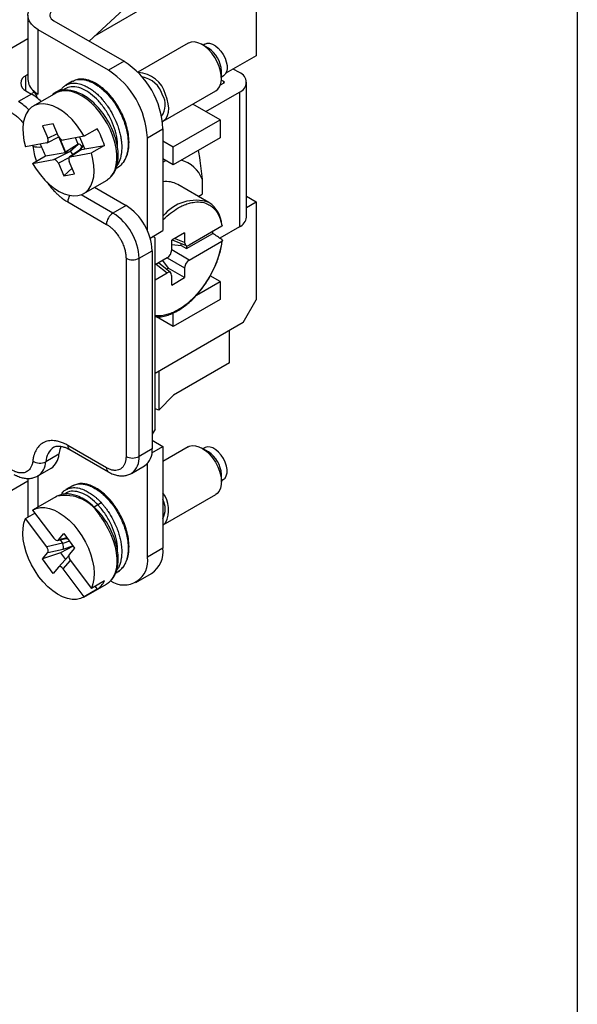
# Model space of a CAD drawing. Header units: millimetres. Extents: x 6 to 273, y 6 to 210.
# Tile 5 of 6: x 243 to 273, y 123 to 176. Entities that reach past the tile are written whole.
import ezdxf

# ---------------------------------------------------------------- set-up
doc = ezdxf.new("R2010")
doc.units = ezdxf.units.MM
doc.linetypes.add('SLD-Solid', pattern=[0])
doc.layers.add('TEXT', color=140, linetype='SLD-Solid', lineweight=25)

msp = doc.modelspace()

# ---------------------------------------------------------------- linework, layer by layer
for p, q in [((254.836, 180.157), (246.735, 175.48)), ((255.548, 179.746), (255.548, 174.407)), ((246.435, 175.203), (249.967, 178.47)), ((243.1, 176.615), (243.1, 173.104)), ((244.52, 176.309), (248.341, 174.103)), ((243.671, 172.308), (243.671, 175.819)), ((247.493, 173.613), (243.671, 175.819)), ((239.863, 173.484), (243.1, 175.353)), ((251.839, 175.093), (249.095, 173.508)), ((252.943, 174.814), (252.589, 175.018)), ((252.755, 175.044), (252.65, 174.983)), ((255.548, 174.407), (253.888, 173.449)), ((248.341, 174.103), (247.493, 173.613)), ((243.1, 173.382), (242.992, 173.32)), ((253.65, 173.181), (253.65, 173.59)), ((254.634, 173.489), (254.296, 173.684)), ((242.992, 172.498), (242.992, 173.32)), ((245.541, 173.015), (245.176, 172.805)), ((245.533, 173.004), (245.559, 173.023)), ((253.786, 172.918), (253.587, 172.803)), ((253.786, 172.999), (253.646, 173.08)), ((253.65, 173.251), (253.755, 173.312)), ((253.786, 172.918), (253.786, 172.999)), ((255.015, 165.61), (255.015, 172.959)), ((243.307, 172.317), (242.596, 171.906)), ((242.992, 172.498), (243.307, 172.317)), ((243.288, 172.328), (243.321, 172.347)), ((243.453, 172.424), (243.321, 172.347)), ((243.42, 172.486), (243.391, 172.47)), ((243.391, 172.47), (243.671, 172.308)), ((244.632, 172.376), (243.395, 171.661)), ((244.492, 172.336), (244.449, 172.27)), ((244.522, 172.362), (244.875, 172.566)), ((250.469, 170.838), (253.339, 172.495)), ((252.796, 171.367), (254.634, 172.428)), ((254.634, 172.428), (254.634, 165.079)), ((253.574, 170.918), (252.091, 171.774)), ((244.486, 170.692), (243.894, 170.587)), ((244.776, 170.012), (244.486, 170.692)), ((251.028, 169.448), (253.574, 170.918)), ((253.574, 170.918), (253.574, 169.938)), ((243.894, 170.587), (244.184, 169.907)), ((244.184, 169.907), (244.708, 170.171)), ((246.884, 170.425), (246.177, 170.017)), ((249.614, 169.939), (250.462, 170.429)), ((250.462, 170.429), (250.462, 164.876)), ((244.127, 169.653), (242.976, 169.449)), ((244.153, 169.662), (244.79, 169.983)), ((244.78, 169.978), (245.137, 169.14)), ((244.821, 169.931), (245.153, 169.154)), ((246.177, 170.017), (245.026, 169.813)), ((245.846, 169.592), (245.153, 169.154)), ((245.388, 169.183), (245.847, 169.592)), ((245.846, 169.592), (245.701, 169.932)), ((245.847, 169.592), (245.846, 169.592)), ((246.203, 169.329), (245.928, 169.973)), ((249.614, 164.881), (249.614, 169.939)), ((250.462, 169.775), (251.028, 169.448)), ((253.574, 169.938), (251.028, 168.468)), ((243.364, 169.518), (243.37, 169.484)), ((244.069, 168.951), (245.137, 169.14)), ((244.514, 168.747), (245.38, 169.183)), ((245.137, 169.14), (245.38, 169.183)), ((245.153, 169.154), (245.137, 169.14)), ((245.917, 169.266), (245.376, 168.891)), ((245.412, 168.906), (245.961, 169.286)), ((245.412, 168.906), (246.564, 169.11)), ((246.109, 169.549), (245.897, 169.252)), ((246.12, 169.522), (245.95, 169.283)), ((245.961, 169.286), (246.203, 169.329)), ((246.203, 169.329), (247.271, 169.518)), ((247.271, 169.518), (246.564, 169.11)), ((251.028, 168.468), (251.028, 169.448)), ((243.362, 168.543), (244.069, 168.951)), ((243.362, 168.543), (244.514, 168.747)), ((245.337, 168.836), (244.764, 168.547)), ((244.764, 168.547), (245.054, 167.867)), ((245.646, 167.972), (245.356, 168.652)), ((251.028, 168.468), (250.462, 168.795)), ((250.462, 168.611), (250.622, 168.703)), ((245.515, 168.278), (245.054, 167.867)), ((245.054, 167.867), (245.646, 167.972)), ((247.904, 168.259), (247.967, 168.296)), ((246.145, 166.898), (247.382, 167.612)), ((247.382, 167.612), (247.416, 167.633)), ((252.601, 167.682), (252.601, 166.866)), ((246.733, 167.238), (248.452, 166.246)), ((252.972, 166.406), (251.275, 167.386)), ((245.276, 166.437), (247.385, 165.219)), ((247.741, 165.835), (246.01, 166.834)), ((252.389, 166.743), (252.601, 166.866)), ((255.015, 166.747), (255.548, 166.439)), ((255.015, 166.131), (255.548, 166.439)), ((255.548, 166.439), (255.548, 161.1)), ((248.452, 166.246), (247.741, 165.835)), ((249.766, 164.474), (250.462, 164.876)), ((251.647, 164.763), (250.94, 164.355)), ((251.647, 164.763), (251.647, 164.232)), ((253.671, 165.116), (251.893, 164.089)), ((254.634, 165.079), (253.567, 164.463)), ((250.035, 164.49), (249.914, 164.56)), ((250.035, 154.058), (250.035, 164.49)), ((250.94, 163.823), (250.94, 164.355)), ((250.961, 164.367), (251.735, 164.064)), ((251.647, 164.232), (251.098, 164.446)), ((251.739, 163.894), (253.184, 164.728)), ((251.893, 163.273), (253.671, 164.299)), ((249.163, 163.371), (249.875, 163.782)), ((249.875, 163.782), (249.875, 152.98)), ((250.94, 164.112), (251.455, 164.058)), ((251.893, 163.273), (250.94, 163.823)), ((251.455, 164.058), (251.455, 164.174)), ((251.455, 164.058), (251.739, 163.894)), ((251.739, 164.063), (251.739, 163.894)), ((248.452, 163.371), (248.452, 152.569)), ((249.163, 152.569), (249.163, 163.371)), ((250.693, 163.396), (250.035, 163.016)), ((250.443, 163.252), (250.748, 162.833)), ((250.693, 163.396), (251.647, 162.846)), ((250.1, 163.054), (250.693, 162.58)), ((250.882, 162.587), (250.215, 163.12)), ((250.647, 162.775), (250.748, 162.833)), ((251.647, 162.314), (250.748, 162.833)), ((251.647, 162.846), (251.647, 162.314)), ((250.035, 162.2), (250.693, 162.58)), ((250.94, 161.906), (250.94, 162.437)), ((250.94, 161.906), (251.647, 162.314)), ((252.284, 161.354), (253.574, 162.099)), ((253.574, 162.099), (253.042, 162.406)), ((253.574, 162.099), (253.574, 161.119)), ((253.574, 161.119), (251.028, 159.65)), ((254.836, 159.868), (255.548, 161.1)), ((251.028, 159.65), (250.109, 160.18)), ((251.028, 159.65), (251.028, 160.39)), ((254.836, 159.868), (250.035, 157.096)), ((254.09, 157.67), (254.09, 159.436)), ((254.09, 157.67), (251.031, 155.904)), ((250.24, 157.214), (250.24, 155.09)), ((250.24, 155.09), (251.031, 155.904)), ((250.24, 155.09), (250.035, 155.159)), ((250.035, 154.058), (249.875, 153.78)), ((247.385, 151.953), (245.276, 153.17)), ((249.875, 152.98), (249.163, 152.569)), ((249.863, 152.772), (250.462, 153.118)), ((249.875, 153.457), (250.462, 153.118)), ((250.462, 153.118), (250.462, 147.566)), ((251.839, 153.094), (250.462, 152.299)), ((252.943, 152.815), (252.589, 153.019)), ((252.755, 153.045), (252.65, 152.984)), ((244.79, 152.686), (244.078, 152.275)), ((245.38, 152.94), (247.489, 151.723)), ((243.652, 151.512), (244.363, 151.923)), ((248.747, 151.648), (249.458, 152.058)), ((249.614, 147.076), (249.614, 152.182)), ((243.1, 151.374), (243.1, 149.254)), ((243.671, 149.822), (243.671, 151.523)), ((253.65, 151.182), (253.65, 151.59)), ((239.863, 149.375), (243.1, 151.244)), ((245.541, 150.969), (245.176, 150.758)), ((245.533, 150.957), (245.559, 150.976)), ((253.65, 151.252), (253.755, 151.313)), ((244.632, 150.376), (243.395, 149.662)), ((244.509, 150.306), (244.522, 150.315)), ((244.522, 150.315), (244.657, 150.393)), ((250.469, 148.839), (253.339, 150.495)), ((247.098, 150.039), (246.706, 149.813)), ((242.976, 149.182), (243.486, 149.477)), ((243.362, 149.642), (244.514, 148.109)), ((244.127, 147.649), (242.976, 149.182)), ((244.718, 147.992), (245.244, 148.112)), ((244.764, 148.02), (245.054, 148.365)), ((245.233, 148.127), (244.764, 148.02)), ((245.054, 148.365), (245.646, 147.577)), ((244.993, 147.846), (244.127, 147.649)), ((244.859, 148.024), (244.993, 147.846)), ((245.573, 147.673), (244.883, 147.311)), ((245.365, 147.951), (245.001, 147.831)), ((245.022, 147.52), (245.556, 147.697)), ((245.186, 148.099), (245.265, 148.084)), ((245.646, 147.577), (245.356, 147.232)), ((243.894, 146.984), (244.184, 147.329)), ((244.883, 147.311), (243.894, 146.984)), ((244.184, 147.329), (245.022, 147.52)), ((245.307, 147.141), (244.776, 146.541)), ((244.883, 147.311), (245.146, 146.96)), ((245.33, 147.167), (245.307, 147.141)), ((250.462, 147.566), (249.614, 147.076)), ((244.486, 146.196), (243.894, 146.984)), ((244.776, 146.541), (244.486, 146.196)), ((245.026, 146.452), (245.422, 146.9)), ((245.412, 146.912), (246.564, 145.379)), ((246.177, 144.919), (245.026, 146.452)), ((247.882, 146.2), (247.967, 146.25)), ((248.992, 145.702), (249.841, 146.192)), ((246.145, 144.899), (247.382, 145.613)), ((247.271, 145.787), (246.564, 145.379)), ((246.76, 145.492), (246.884, 145.327)), ((247.406, 145.627), (247.382, 145.613)), ((246.884, 145.327), (246.177, 144.919))]:
    msp.add_line(p, q)
at = {"flags": 128}
for points in [[(243.671, 175.819), (243.46, 175.963), (243.294, 176.126), (243.177, 176.302), (243.113, 176.487), (243.103, 176.676), (243.148, 176.863), (243.247, 177.043), (243.396, 177.211)], [(244.414, 176.844), (244.357, 176.78), (244.319, 176.711), (244.301, 176.639), (244.305, 176.566), (244.33, 176.495), (244.375, 176.427), (244.439, 176.364), (244.52, 176.309)], [(253.339, 172.495), (253.451, 172.582), (253.55, 172.72), (253.616, 172.894), (253.647, 173.099), (253.643, 173.328), (253.602, 173.573), (253.527, 173.825), (253.42, 174.076), (253.284, 174.317), (253.125, 174.541), (252.948, 174.739), (252.759, 174.905), (252.563, 175.033), (252.369, 175.119), (252.182, 175.16), (252.009, 175.154), (251.856, 175.102), (251.839, 175.093)], [(252.755, 175.044), (252.868, 175.085), (253.01, 175.085), (253.163, 175.041), (253.322, 174.952), (253.477, 174.825), (253.621, 174.666), (253.746, 174.482), (253.847, 174.283)], [(253.847, 174.283), (253.918, 174.078), (253.956, 173.879), (253.959, 173.695), (253.926, 173.534), (253.86, 173.406), (253.764, 173.317), (253.755, 173.312)], [(244.676, 172.399), (244.641, 172.38), (244.632, 172.376)], [(247.416, 167.633), (247.463, 167.665), (247.622, 167.811), (247.752, 167.995), (247.851, 168.216), (247.917, 168.468), (247.949, 168.747), (247.946, 169.048), (247.909, 169.367), (247.837, 169.696), (247.733, 170.031), (247.599, 170.365), (247.435, 170.693), (247.247, 171.008), (247.036, 171.305), (246.807, 171.579), (246.564, 171.824), (246.31, 172.037), (246.052, 172.213), (245.792, 172.35), (245.536, 172.444), (245.289, 172.495), (245.055, 172.501), (244.837, 172.463), (244.676, 172.399)], [(250.437, 170.821), (250.52, 170.872), (250.635, 170.989), (250.718, 171.146), (250.766, 171.337), (250.78, 171.555), (250.757, 171.792), (250.699, 172.042), (250.607, 172.294)], [(246.177, 170.017), (245.978, 170.342), (245.756, 170.646), (245.514, 170.924), (245.258, 171.171), (244.993, 171.381), (244.724, 171.551), (244.455, 171.677), (244.193, 171.757), (243.942, 171.789), (243.706, 171.773), (243.491, 171.71), (243.301, 171.599), (243.139, 171.444), (243.008, 171.247), (242.911, 171.012), (242.85, 170.744), (242.826, 170.448), (242.839, 170.129), (242.889, 169.794), (242.976, 169.449)], [(243.362, 168.543), (243.561, 168.218), (243.784, 167.913), (244.025, 167.635), (244.281, 167.388), (244.546, 167.178), (244.815, 167.008), (245.084, 166.882), (245.346, 166.802), (245.598, 166.77), (245.833, 166.786), (246.048, 166.85), (246.239, 166.96), (246.401, 167.115), (246.532, 167.312), (246.628, 167.547), (246.69, 167.815), (246.714, 168.111), (246.701, 168.43), (246.65, 168.765), (246.564, 169.11)], [(253.184, 164.728), (253.192, 164.82), (253.193, 164.84)], [(244.912, 153.125), (244.84, 152.941), (244.79, 152.686)], [(251.839, 153.094), (251.894, 153.121), (252.053, 153.161), (252.23, 153.154), (252.42, 153.101), (252.615, 153.004), (252.809, 152.866), (252.996, 152.691), (253.169, 152.485)], [(253.755, 151.313), (253.847, 151.391), (253.918, 151.513), (253.956, 151.668), (253.959, 151.85), (253.926, 152.047), (253.86, 152.252), (253.764, 152.452), (253.642, 152.639), (253.5, 152.803), (253.347, 152.936), (253.188, 153.03), (253.033, 153.082), (252.889, 153.089), (252.764, 153.05), (252.755, 153.045)], [(253.169, 152.485), (253.323, 152.256), (253.451, 152.011), (253.55, 151.759), (253.616, 151.508), (253.647, 151.267), (253.643, 151.044), (253.602, 150.846), (253.527, 150.681), (253.42, 150.553), (253.339, 150.495)], [(244.632, 150.376), (244.67, 150.397), (244.677, 150.401)], [(243.362, 149.642), (243.561, 149.737), (243.784, 149.785), (244.025, 149.785), (244.281, 149.736), (244.546, 149.64), (244.815, 149.499), (245.084, 149.315), (245.346, 149.092), (245.598, 148.834), (245.833, 148.546), (246.048, 148.234), (246.239, 147.904), (246.401, 147.561), (246.532, 147.214), (246.628, 146.867), (246.69, 146.528), (246.714, 146.204), (246.701, 145.901), (246.65, 145.624), (246.564, 145.379)], [(247.071, 149.261), (247.278, 148.96), (247.463, 148.643), (247.622, 148.314), (247.752, 147.979), (247.851, 147.645), (247.917, 147.317), (247.949, 147), (247.946, 146.702), (247.909, 146.427), (247.837, 146.179), (247.733, 145.965), (247.599, 145.786), (247.435, 145.647), (247.406, 145.627)], [(246.177, 144.919), (245.978, 144.824), (245.756, 144.776), (245.514, 144.776), (245.258, 144.825), (244.993, 144.921), (244.724, 145.062), (244.455, 145.246), (244.193, 145.469), (243.942, 145.727), (243.706, 146.015), (243.491, 146.327), (243.301, 146.657), (243.139, 147), (243.008, 147.347), (242.911, 147.694), (242.85, 148.033), (242.826, 148.357), (242.839, 148.66), (242.889, 148.937), (242.976, 149.182)], [(250.607, 148.955), (250.486, 148.849), (250.469, 148.839)]]:
    msp.add_lwpolyline(points, dxfattribs=at)
for centre, radius, start, end in [((252.122, 173.524), 1.529, 2.4523, 57.5423), ((245.857, 170.219), 4.61, 2.6055, 57.3945), ((245.008, 169.729), 4.61, 2.6055, 57.3945), ((249.05, 171.882), 1.611, 14.8373, 87.8371), ((254.433, 172.959), 0.568, 290.7834, 69.2166), ((243.148, 172.909), 0.439, 110.7834, 249.2166), ((243.928, 173.141), 0.828, 182.5351, 232.2026), ((249.077, 171.846), 1.431, 17.0343, 79.9937), ((253.77, 172.959), 0.0437, 290.7834, 69.2166), ((241.986, 170.098), 2.582, 44.5595, 59.2299), ((243.141, 172.08), 0.463, 3.9228, 57.3168), ((244.446, 173.667), 1.564, 228.9942, 240.3032), ((249.558, 171.733), 1.035, 323.3606, 30.9977), ((241.26, 169.667), 2.607, 43.4532, 59.1826), ((242.931, 168.203), 4.535, 16.8563, 29.3378), ((248.11, 171.215), 4.631, 200.5289, 209.2635), ((243.661, 170.273), 0.841, 249.7394, 281.4623), ((250.982, 167.041), 1.742, 21.5815, 74.1501), ((250.633, 166.227), 1.325, 61.0128, 97.4168), ((246.012, 166.409), 0.736, 148.4383, 177.8552), ((252.244, 164.27), 2.258, 71.1762, 142.1091), ((252.113, 165.101), 1.563, 3.2907, 56.6218), ((248.157, 165.184), 0.773, 122.6055, 177.3945), ((246.097, 163.243), 3.069, 2.3869, 57.6131), ((246.808, 163.654), 3.069, 2.3869, 57.6131), ((254.364, 165.675), 0.654, 294.3747, 354.3052), ((248.808, 164.057), 0.773, 242.6097, 297.3903), ((245.078, 152.241), 1, 123.7158, 178.0664), ((245.515, 153.14), 0.241, 172.7442, 235.9436), ((248.894, 152.869), 0.987, 304.8612, 6.4509), ((243.837, 152.718), 0.954, 303.5237, 358.0795), ((248.808, 153.255), 0.773, 242.6097, 297.3903), ((248.164, 152.466), 1.005, 305.7379, 5.8901), ((252.122, 151.525), 1.529, 2.4524, 57.5423), ((243.765, 152.903), 0.702, 235.672, 296.4803), ((243.144, 152.296), 0.935, 303.2671, 358.7024), ((247.637, 151.928), 0.253, 174.3804, 234.2933), ((245.125, 148.259), 2.188, 27.2498, 101.8318), ((249.201, 149.65), 1.569, 333.7055, 36.4794), ((249.456, 149.709), 1.13, 332.9331, 27.0669), ((248.339, 146.856), 1.294, 235.6955, 9.8033), ((249.04, 147.382), 1.434, 303.9367, 7.3755), ((246.308, 146.204), 1.05, 303.3219, 336.6058)]:
    msp.add_arc(centre, radius, start, end)
for centre, major_axis, ratio, start_param, end_param in [((244.03, 169.88), (-0.128, 0.215), 0.595885, 2.920246, 4.491042), ((244.929, 170.039), (-0.128, 0.215), 0.595885, 1.34945, 2.920246), ((245.937, 169.356), (-0.115, 0.228), 0.590805, 4.895159, 6.107239), ((244.669, 168.549), (0.725, 0.631), 0.08412, 0.072103, 0.139141), ((245.505, 168.971), (-0.142, 0.208), 0.324559, 4.747019, 5.993713), ((246.076, 169.072), (-0.177, 0.179), 0.733095, 5.960413, 6.156237), ((245.546, 168.704), (0.434, 0.578), 0.148801, 0.157842, 0.224879), ((244.611, 168.52), (-0.128, 0.215), 0.595885, 4.491042, 6.061839), ((245.509, 168.679), (-0.128, 0.215), 0.595885, 6.061839, 7.632635), ((251.895, 164.377), (0.176, 0.305), 0.573012, 2.359913, 3.923113), ((247.252, 165.667), (28.36, -19.123), 0.075134, 1.393327, 1.410979), ((250.691, 163.682), (0.175, 0.303), 0.581784, 3.930706, 5.493907), ((251.895, 162.987), (0.175, 0.303), 0.581784, 0.789114, 2.352314), ((250.691, 162.292), (0.176, 0.305), 0.573012, 5.501505, 7.064705), ((244.03, 147.533), (-0.132, 0.222), 0.559237, 3.335165, 4.905961), ((244.611, 148.224), (-0.132, 0.222), 0.559237, 1.764368, 3.335165), ((244.088, 147.547), (0.915, 0.279), 0.251891, 0.024071, 0.091109), ((244.925, 147.737), (-0.067, 0.241), 0.411812, 3.493466, 4.997225), ((245.509, 147.028), (-0.132, 0.222), 0.559237, 0.193572, 1.764368), ((245.495, 146.977), (0.188, -0.165), 0.499357, 2.936393, 3.156144), ((244.929, 146.337), (-0.132, 0.222), 0.559237, 4.905961, 6.476757)]:
    msp.add_ellipse(centre, major_axis=major_axis, ratio=ratio, start_param=start_param, end_param=end_param)
for points, knots in [([(245.009, 172.677), (245.049, 172.714), (245.108, 172.769), (245.179, 172.802), (245.201, 172.813)], [0, 0, 0, 0, 0.688847, 1, 1, 1, 1]), ([(245.201, 172.813), (245.234, 172.831), (245.327, 172.882), (245.533, 172.923), (245.822, 172.912), (246.088, 172.829), (246.279, 172.738), (246.393, 172.676), (246.506, 172.606), (246.62, 172.527), (246.733, 172.44), (246.837, 172.352), (246.949, 172.248), (247.054, 172.143), (247.162, 172.024), (247.261, 171.907), (247.369, 171.768), (247.537, 171.531), (247.746, 171.182), (247.908, 170.83), (247.999, 170.585), (248.045, 170.451), (248.085, 170.316), (248.12, 170.182), (248.15, 170.049), (248.175, 169.917), (248.188, 169.827), (248.197, 169.759), (248.206, 169.674), (248.215, 169.551), (248.218, 169.403), (248.214, 169.259), (248.198, 169.096), (248.153, 168.845), (248.08, 168.607), (247.983, 168.471), (247.955, 168.433)], [0, 0, 0, 0, 0.027219, 0.07785, 0.147081, 0.216313, 0.238524, 0.260735, 0.282945, 0.305155, 0.327363, 0.349571, 0.367005, 0.395686, 0.414249, 0.435624, 0.459811, 0.486809, 0.5544, 0.621989, 0.641326, 0.660664, 0.680001, 0.699338, 0.718675, 0.738012, 0.757348, 0.758718, 0.768657, 0.795506, 0.81476, 0.837899, 0.864922, 0.895828, 0.970746, 1, 1, 1, 1]), ([(245.559, 173.023), (245.561, 173.025), (245.646, 173.087), (245.757, 173.104), (245.863, 173.115), (245.863, 173.115), (245.863, 173.115), (245.863, 173.115), (245.863, 173.115), (245.864, 173.115), (245.864, 173.115), (245.864, 173.115), (245.866, 173.115), (245.868, 173.116), (245.877, 173.116), (245.904, 173.119), (245.961, 173.121), (246.057, 173.119), (246.195, 173.101), (246.343, 173.063), (246.457, 173.021), (246.547, 172.983), (246.635, 172.942), (246.75, 172.879), (246.866, 172.807), (246.981, 172.726), (247.095, 172.638), (247.283, 172.476), (247.539, 172.215), (247.798, 171.875), (247.985, 171.579), (248.106, 171.359), (248.194, 171.177), (248.258, 171.031), (248.318, 170.885), (248.377, 170.723), (248.435, 170.538), (248.483, 170.354), (248.521, 170.171), (248.541, 170.041), (248.55, 169.961), (248.554, 169.924), (248.563, 169.834), (248.573, 169.669), (248.568, 169.413), (248.533, 169.169), (248.477, 168.966), (248.422, 168.821), (248.359, 168.698), (248.294, 168.595), (248.247, 168.537), (248.225, 168.51)], [0, 0, 0, 0, 0.002409, 0.074016, 0.074019, 0.074022, 0.074027, 0.074037, 0.074054, 0.074085, 0.074144, 0.074257, 0.074485, 0.074979, 0.076133, 0.080057, 0.093323, 0.113811, 0.14152, 0.17894, 0.201652, 0.208616, 0.230498, 0.25238, 0.274263, 0.296145, 0.318028, 0.339911, 0.405473, 0.471038, 0.509894, 0.542385, 0.568507, 0.588258, 0.604681, 0.630507, 0.656335, 0.682162, 0.707991, 0.73382, 0.737785, 0.743067, 0.749665, 0.77735, 0.816868, 0.868207, 0.899014, 0.927597, 0.953956, 0.97809, 1, 1, 1, 1]), ([(248.267, 168.558), (248.283, 168.576), (248.337, 168.635), (248.403, 168.748), (248.494, 168.936), (248.578, 169.207), (248.624, 169.593), (248.604, 170.023), (248.523, 170.459), (248.389, 170.887), (248.21, 171.304), (247.988, 171.706), (247.727, 172.079), (247.436, 172.413), (247.127, 172.689), (246.824, 172.894), (246.575, 173.016), (246.351, 173.092), (246.12, 173.137), (245.866, 173.141), (245.714, 173.079), (245.643, 173.051)], [0, 0, 0, 0, 0.014396, 0.047755, 0.074, 0.132574, 0.199316, 0.265729, 0.329658, 0.390516, 0.451532, 0.513371, 0.575453, 0.638146, 0.701136, 0.760908, 0.81418, 0.845779, 0.891048, 0.949861, 1, 1, 1, 1]), ([(244.475, 172.285), (244.475, 172.294), (244.478, 172.317), (244.496, 172.344), (244.514, 172.356), (244.522, 172.362)], [0, 0, 0, 0, 0.277816, 0.713445, 1, 1, 1, 1]), ([(247.419, 167.641), (247.484, 167.685), (247.61, 167.772), (247.745, 167.94), (247.836, 168.095), (247.918, 168.276), (247.992, 168.525), (248.034, 168.887), (248.015, 169.32), (247.92, 169.803), (247.748, 170.309), (247.506, 170.806), (247.209, 171.266), (246.872, 171.669), (246.516, 171.999), (246.161, 172.247), (245.824, 172.412), (245.565, 172.489), (245.366, 172.521), (245.212, 172.53), (245.036, 172.518), (244.855, 172.482), (244.741, 172.426), (244.686, 172.399)], [0, 0, 0, 0, 0.042078, 0.082098, 0.111778, 0.133382, 0.181231, 0.237118, 0.297601, 0.362368, 0.42945, 0.495768, 0.561382, 0.626374, 0.68909, 0.748389, 0.804293, 0.854248, 0.876329, 0.903562, 0.931333, 0.966955, 1, 1, 1, 1]), ([(244.875, 172.566), (244.888, 172.571), (244.914, 172.583), (244.944, 172.58), (244.96, 172.578)], [0, 0, 0, 0, 0.506786, 1, 1, 1, 1]), ([(245.009, 172.677), (244.984, 172.662), (244.963, 172.633), (244.955, 172.562), (244.968, 172.522), (244.988, 172.493)], [0, 0, 0, 0, 0.5, 0.5, 1, 1, 1, 1]), ([(247.99, 169.387), (247.993, 169.492), (248.003, 169.774), (247.888, 170.289), (247.667, 170.887), (247.347, 171.462), (246.956, 171.964), (246.526, 172.354), (246.083, 172.619), (245.656, 172.737), (245.271, 172.709), (245.081, 172.564), (244.988, 172.493)], [0, 0, 0, 0, 0.0609395, 0.1636966, 0.2664538, 0.3727725, 0.4790912, 0.5818483, 0.6846055, 0.7909242, 0.8972428, 1, 1, 1, 1]), ([(242.24, 171.29), (242.306, 171.248), (242.44, 171.163), (242.637, 170.985), (242.778, 170.83), (242.849, 170.733), (242.863, 170.715)], [0, 0, 0, 0, 0.301462, 0.606142, 0.926375, 1, 1, 1, 1]), ([(243.37, 169.484), (243.388, 169.346), (243.424, 169.075), (243.515, 168.793), (243.559, 168.656)], [0, 0, 0, 0, 0.513624, 1, 1, 1, 1]), ([(252.392, 169.256), (252.414, 169.121), (252.503, 168.59), (252.559, 168.07), (252.601, 167.682)], [0, 0, 0, 0, 0.252883, 1, 1, 1, 1]), ([(248.225, 168.51), (248.151, 168.426), (248.076, 168.341), (247.974, 168.301), (247.972, 168.3)], [0, 0, 0, 0, 0.979066, 1, 1, 1, 1]), ([(247.997, 168.319), (248.059, 168.359), (248.16, 168.425), (248.238, 168.521), (248.267, 168.558)], [0, 0, 0, 0, 0.617862, 1, 1, 1, 1]), ([(244.126, 167.548), (244.165, 167.49), (244.259, 167.352), (244.425, 167.153), (244.573, 166.994), (244.681, 166.889), (244.745, 166.829), (244.81, 166.771), (244.876, 166.716), (244.925, 166.676), (244.971, 166.64), (245.026, 166.599), (245.111, 166.539), (245.198, 166.482), (245.254, 166.449), (245.276, 166.437)], [0, 0, 0, 0, 0.121845, 0.286732, 0.456415, 0.510759, 0.5651, 0.619441, 0.673784, 0.728129, 0.741827, 0.787564, 0.863523, 0.947996, 1, 1, 1, 1]), ([(250.462, 165.458), (250.469, 165.465), (250.602, 165.609), (250.881, 165.842), (251.247, 166.094), (251.569, 166.258), (251.841, 166.361), (252.159, 166.435), (252.511, 166.45), (252.832, 166.37), (253.079, 166.235), (253.263, 166.076), (253.438, 165.848), (253.591, 165.538), (253.644, 165.256), (253.671, 165.116)], [0, 0, 0, 0, 0.00503, 0.101841, 0.198743, 0.263462, 0.327791, 0.392589, 0.495929, 0.599357, 0.668469, 0.737095, 0.806286, 0.90312, 1, 1, 1, 1]), ([(247.385, 165.219), (247.41, 165.204), (247.459, 165.175), (247.532, 165.124), (247.604, 165.067), (247.676, 165.006), (247.776, 164.911), (247.901, 164.773), (248.032, 164.599), (248.139, 164.428), (248.237, 164.244), (248.314, 164.065), (248.367, 163.906), (248.409, 163.754), (248.444, 163.574), (248.449, 163.439), (248.452, 163.371)], [0, 0, 0, 0, 0.043862, 0.087724, 0.131586, 0.175448, 0.219311, 0.320203, 0.421101, 0.4979, 0.574591, 0.68533, 0.746549, 0.794594, 0.897299, 1, 1, 1, 1]), ([(253.671, 165.116), (253.679, 165.12), (253.686, 165.126), (253.691, 165.131), (253.696, 165.137), (253.699, 165.143), (253.701, 165.149), (253.702, 165.155), (253.701, 165.161), (253.699, 165.167), (253.696, 165.173), (253.692, 165.178), (253.686, 165.183), (253.682, 165.186), (253.678, 165.189), (253.673, 165.191)], [0, 0, 0, 0, 0.0000344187, 0.0000344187, 0.0000344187, 0.0000688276, 0.0000688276, 0.0000688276, 0.0001033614, 0.0001033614, 0.0001033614, 0.0001377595, 0.0001377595, 0.0001377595, 0.0001579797, 0.0001579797, 0.0001579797, 0.0001579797]), ([(250.035, 160.187), (250.089, 160.18), (250.245, 160.161), (250.51, 160.204), (250.819, 160.291), (251.088, 160.409), (251.344, 160.55), (251.581, 160.708), (251.841, 160.911), (252.12, 161.167), (252.428, 161.502), (252.753, 161.924), (253.074, 162.438), (253.367, 163.04), (253.555, 163.589), (253.659, 164.03), (253.686, 164.241), (253.699, 164.339)], [0, 0, 0, 0, 0.038184, 0.110341, 0.170784, 0.233219, 0.277436, 0.330951, 0.382305, 0.443262, 0.513815, 0.593958, 0.683687, 0.782996, 0.891882, 0.950007, 1, 1, 1, 1]), ([(253.671, 164.299), (253.587, 163.592), (253.3, 162.825), (252.427, 161.452), (251.87, 160.891), (251.293, 160.558)], [0, 0, 0, 0, 0.5, 0.5, 1, 1, 1, 1]), ([(253.673, 164.389), (253.681, 164.383), (253.687, 164.377), (253.692, 164.37), (253.697, 164.364), (253.7, 164.357), (253.701, 164.349), (253.702, 164.342), (253.701, 164.335), (253.699, 164.328), (253.696, 164.321), (253.691, 164.315), (253.685, 164.309), (253.681, 164.305), (253.676, 164.302), (253.671, 164.299)], [0, 0, 0, 0, 0.0000338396, 0.0000338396, 0.0000338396, 0.0000676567, 0.0000676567, 0.0000676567, 0.0001018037, 0.0001018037, 0.0001018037, 0.0001362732, 0.0001362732, 0.0001362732, 0.0001579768, 0.0001579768, 0.0001579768, 0.0001579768]), ([(251.293, 160.558), (251.201, 160.509), (251.018, 160.41), (250.745, 160.308), (250.429, 160.237), (250.185, 160.208), (250.051, 160.244), (250.035, 160.248)], [0, 0, 0, 0, 0.2082609, 0.4152032, 0.6235935, 0.9560311, 1, 1, 1, 1]), ([(245.276, 153.17), (245.239, 153.191), (245.164, 153.233), (245.052, 153.286), (244.941, 153.331), (244.832, 153.368), (244.724, 153.397), (244.596, 153.422), (244.451, 153.435), (244.292, 153.429), (244.142, 153.402), (244.002, 153.352), (243.872, 153.282), (243.716, 153.161), (243.56, 152.966), (243.451, 152.72), (243.4, 152.522), (243.38, 152.407), (243.372, 152.347), (243.37, 152.324)], [0, 0, 0, 0, 0.040269, 0.080537, 0.120806, 0.161075, 0.201343, 0.241612, 0.306206, 0.370803, 0.435475, 0.500137, 0.565005, 0.629332, 0.758517, 0.879161, 0.939332, 0.976883, 1, 1, 1, 1]), ([(244.526, 153.071), (244.547, 153.083), (244.597, 153.113), (244.695, 153.133), (244.825, 153.137), (244.978, 153.112), (245.15, 153.057), (245.289, 152.992), (245.366, 152.948), (245.38, 152.94)], [0, 0, 0, 0, 0.133745, 0.315213, 0.480614, 0.63914, 0.807722, 0.963795, 1, 1, 1, 1]), ([(248.452, 152.569), (248.452, 152.541), (248.451, 152.485), (248.443, 152.405), (248.43, 152.329), (248.413, 152.256), (248.381, 152.159), (248.324, 152.047), (248.238, 151.945), (248.144, 151.877), (248.034, 151.826), (247.917, 151.805), (247.806, 151.808), (247.695, 151.824), (247.557, 151.862), (247.442, 151.923), (247.385, 151.953)], [0, 0, 0, 0, 0.043862, 0.087724, 0.131586, 0.175448, 0.219311, 0.320203, 0.421101, 0.4979, 0.574591, 0.68533, 0.746549, 0.794594, 0.897299, 1, 1, 1, 1]), ([(243.37, 152.324), (243.365, 152.292), (243.356, 152.227), (243.334, 152.138), (243.305, 152.055), (243.26, 151.958), (243.191, 151.856), (243.097, 151.771), (242.998, 151.715), (242.885, 151.676), (242.768, 151.663), (242.658, 151.671), (242.548, 151.691), (242.41, 151.732), (242.297, 151.792), (242.24, 151.822)], [0, 0, 0, 0, 0.055181, 0.110362, 0.165543, 0.220724, 0.321163, 0.421608, 0.497901, 0.574079, 0.684272, 0.745003, 0.793221, 0.896612, 1, 1, 1, 1]), ([(242.344, 151.592), (242.389, 151.567), (242.514, 151.499), (242.718, 151.421), (242.952, 151.372), (243.171, 151.364), (243.385, 151.398), (243.55, 151.451), (243.634, 151.506), (243.656, 151.521)], [0, 0, 0, 0, 0.103636, 0.293621, 0.46074, 0.620917, 0.77551, 0.941821, 1, 1, 1, 1]), ([(247.489, 151.723), (247.533, 151.699), (247.657, 151.631), (247.857, 151.556), (248.086, 151.511), (248.301, 151.506), (248.51, 151.543), (248.663, 151.594), (248.737, 151.645), (248.751, 151.655)], [0, 0, 0, 0, 0.106648, 0.301518, 0.471647, 0.634507, 0.791795, 0.96103, 1, 1, 1, 1]), ([(245.201, 150.766), (245.234, 150.784), (245.327, 150.836), (245.533, 150.877), (245.822, 150.866), (246.088, 150.782), (246.279, 150.692), (246.393, 150.63), (246.506, 150.559), (246.62, 150.48), (246.733, 150.393), (246.837, 150.306), (246.949, 150.202), (247.054, 150.096), (247.162, 149.977), (247.261, 149.86), (247.369, 149.722), (247.537, 149.484), (247.746, 149.136), (247.908, 148.784), (247.999, 148.538), (248.045, 148.404), (248.085, 148.27), (248.12, 148.136), (248.15, 148.003), (248.175, 147.871), (248.188, 147.781), (248.197, 147.712), (248.206, 147.627), (248.215, 147.504), (248.218, 147.357), (248.214, 147.212), (248.198, 147.05), (248.153, 146.798), (248.075, 146.549), (247.97, 146.404), (247.935, 146.356)], [0, 0, 0, 0, 0.027017, 0.077273, 0.145991, 0.21471, 0.236757, 0.258804, 0.280849, 0.302894, 0.324938, 0.346981, 0.364286, 0.392755, 0.41118, 0.432397, 0.456404, 0.483202, 0.550293, 0.617381, 0.636575, 0.655769, 0.674963, 0.694157, 0.713351, 0.732544, 0.751737, 0.753097, 0.762963, 0.789612, 0.808724, 0.831691, 0.858514, 0.889191, 0.963555, 1, 1, 1, 1]), ([(245.559, 150.976), (245.561, 150.978), (245.646, 151.04), (245.757, 151.057), (245.863, 151.068), (245.863, 151.068), (245.863, 151.068), (245.863, 151.068), (245.863, 151.068), (245.864, 151.069), (245.864, 151.069), (245.864, 151.069), (245.866, 151.069), (245.868, 151.069), (245.877, 151.07), (245.904, 151.072), (245.961, 151.075), (246.057, 151.072), (246.195, 151.054), (246.343, 151.016), (246.457, 150.974), (246.547, 150.937), (246.635, 150.895), (246.75, 150.832), (246.866, 150.76), (246.981, 150.68), (247.095, 150.591), (247.283, 150.43), (247.539, 150.168), (247.798, 149.829), (247.985, 149.532), (248.106, 149.312), (248.194, 149.131), (248.258, 148.985), (248.318, 148.838), (248.377, 148.676), (248.435, 148.491), (248.483, 148.307), (248.521, 148.124), (248.541, 147.995), (248.55, 147.914), (248.554, 147.878), (248.563, 147.788), (248.573, 147.622), (248.568, 147.367), (248.533, 147.122), (248.477, 146.92), (248.422, 146.774), (248.359, 146.652), (248.294, 146.549), (248.247, 146.491), (248.225, 146.463)], [0, 0, 0, 0, 0.002409, 0.074016, 0.074019, 0.074022, 0.074027, 0.074037, 0.074054, 0.074085, 0.074144, 0.074257, 0.074485, 0.074979, 0.076133, 0.080057, 0.093323, 0.113811, 0.14152, 0.17894, 0.201652, 0.208616, 0.230498, 0.25238, 0.274263, 0.296145, 0.318028, 0.339911, 0.405473, 0.471038, 0.509894, 0.542385, 0.568507, 0.588258, 0.604681, 0.630507, 0.656335, 0.682162, 0.707991, 0.73382, 0.737785, 0.743067, 0.749665, 0.77735, 0.816868, 0.868207, 0.899014, 0.927597, 0.953956, 0.97809, 1, 1, 1, 1]), ([(248.267, 146.511), (248.283, 146.529), (248.337, 146.589), (248.403, 146.701), (248.494, 146.889), (248.578, 147.16), (248.624, 147.546), (248.604, 147.976), (248.523, 148.412), (248.389, 148.841), (248.21, 149.258), (247.988, 149.659), (247.727, 150.033), (247.436, 150.366), (247.127, 150.642), (246.824, 150.847), (246.575, 150.969), (246.351, 151.046), (246.12, 151.09), (245.866, 151.094), (245.714, 151.033), (245.643, 151.005)], [0, 0, 0, 0, 0.014396, 0.047755, 0.074, 0.132574, 0.199316, 0.265729, 0.329658, 0.390516, 0.451532, 0.513371, 0.575453, 0.638146, 0.701136, 0.760908, 0.81418, 0.845779, 0.891048, 0.949861, 1, 1, 1, 1]), ([(247.382, 145.613), (247.449, 145.658), (247.572, 145.739), (247.707, 145.892), (247.798, 146.027), (247.855, 146.137), (247.895, 146.228), (247.95, 146.379), (248.01, 146.628), (248.035, 147.001), (247.998, 147.433), (247.891, 147.906), (247.709, 148.4), (247.46, 148.887), (247.151, 149.345), (246.798, 149.747), (246.427, 150.071), (246.062, 150.304), (245.727, 150.448), (245.475, 150.508), (245.277, 150.529), (245.097, 150.526), (244.889, 150.495), (244.754, 150.431), (244.687, 150.399)], [0, 0, 0, 0, 0.043147, 0.078498, 0.106055, 0.125863, 0.140164, 0.154982, 0.204534, 0.259987, 0.318807, 0.381017, 0.445484, 0.510569, 0.576352, 0.642893, 0.707133, 0.767114, 0.822532, 0.87, 0.891442, 0.920885, 0.960572, 1, 1, 1, 1]), ([(245.009, 150.63), (244.998, 150.622), (244.976, 150.605), (244.959, 150.566), (244.955, 150.528), (244.963, 150.505), (244.966, 150.497)], [0, 0, 0, 0, 0.285069, 0.570137, 0.855206, 1, 1, 1, 1]), ([(245.009, 150.63), (245.049, 150.668), (245.108, 150.723), (245.179, 150.756), (245.201, 150.766)], [0, 0, 0, 0, 0.688847, 1, 1, 1, 1]), ([(247.989, 147.413), (247.992, 147.495), (248, 147.753), (247.887, 148.243), (247.667, 148.84), (247.347, 149.416), (246.956, 149.917), (246.526, 150.307), (246.083, 150.573), (245.657, 150.688), (245.319, 150.673), (245.166, 150.562), (245.11, 150.522)], [0, 0, 0, 0, 0.049894, 0.15879, 0.267687, 0.380359, 0.49303, 0.601927, 0.710824, 0.823495, 0.936166, 1, 1, 1, 1]), ([(247.997, 146.272), (248.059, 146.313), (248.16, 146.378), (248.238, 146.475), (248.267, 146.511)], [0, 0, 0, 0, 0.617862, 1, 1, 1, 1]), ([(248.225, 146.463), (248.151, 146.38), (248.076, 146.295), (247.974, 146.254), (247.972, 146.253)], [0, 0, 0, 0, 0.979066, 1, 1, 1, 1])]:
    msp.add_open_spline(points, degree=3, knots=knots)
at = {"layer": 'TEXT'}
msp.add_line((273.05, 209.55), (273.05, 6.35), dxfattribs=at)

doc.saveas('drawing.dxf')
